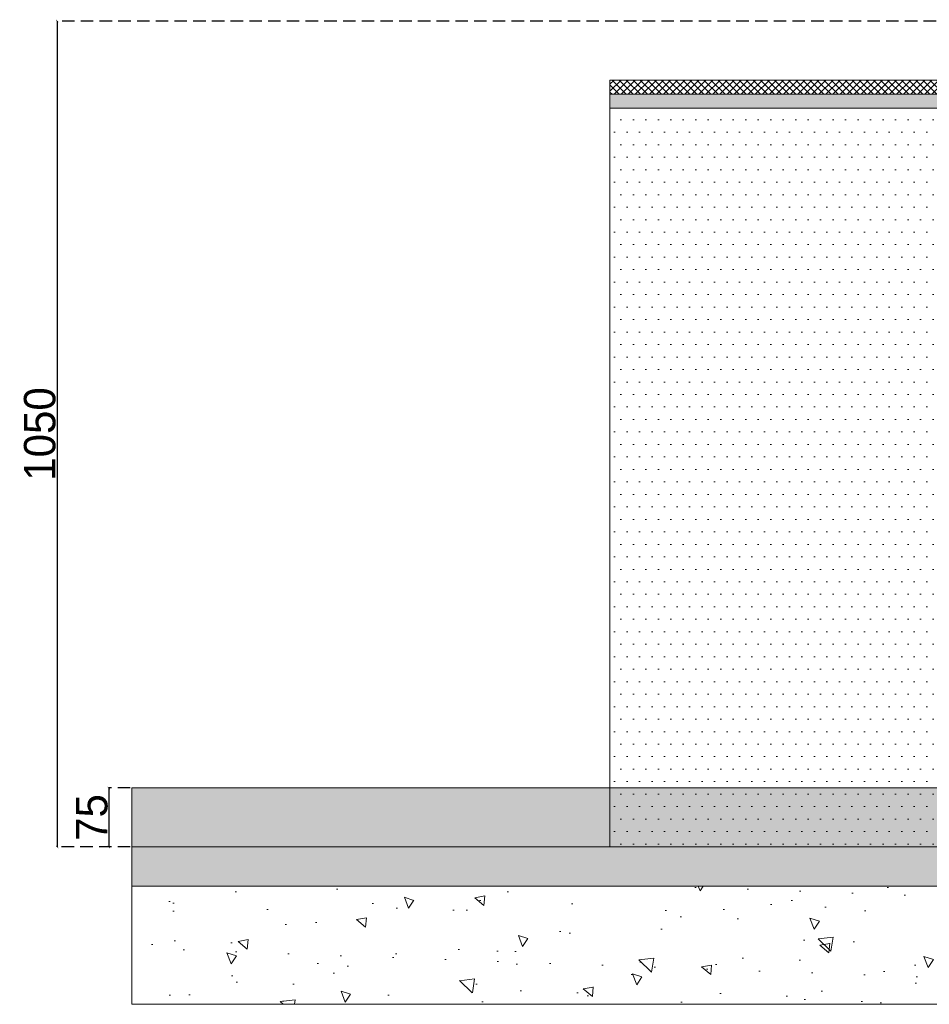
# Model space of a CAD drawing. Header units: millimetres. Extents: x 193134 to 268609, y 2024 to 10978.
# Tile 13 of 27: x 238789 to 239946, y 5880 to 7131. Entities that reach past the tile are written whole.
import ezdxf

# ---------------------------------------------------------------- set-up
doc = ezdxf.new("R2010")
doc.units = ezdxf.units.MM
doc.header["$LTSCALE"] = 2.5
doc.linetypes.add('DASHED2', pattern=[9.525, 6.35, -3.175])
for name, color, linetype, lineweight in [('Dimension', 40, 'Continuous', 0), ('ELEVATION 2', 43, 'Continuous', 15), ('ELEVATION 3', 21, 'Continuous', 13), ('HATCH LIGHT', 250, 'Continuous', 0)]:
    doc.layers.add(name, color=color, linetype=linetype, lineweight=lineweight)
doc.styles.get("Standard").update_dxf_attribs({"font": 'GOTHIC.TTF'})
doc.dimstyles.new('Copy of AJKD_20', dxfattribs={"dimscale": 20, "dimtxt": 0.3, "dimasz": 0.15, "dimexe": 0, "dimexo": 0.1, "dimgap": 0.05, "dimtad": 1, "dimdec": 0, "dimzin": 0, "dimdsep": 46, "dimtxsty": 'Standard', "dimblk": 'ARCHTICK', "dimcen": 0.125, "dimclrd": 251, "dimclre": 251, "dimclrt": 42, "dimadec": 0, "dimazin": 0, "dimtfac": 1, "dimtdec": 0, "dimtix": 1, "dimtmove": 0, "dimatfit": 3, "dimfxl": 0, "dimtolj": 1, "dimtzin": 0, "dimarcsym": 0})

# ---------------------------------------------------------------- blocks, each defined once
blk = doc.blocks.new('*U29')
h = blk.add_hatch()
h.set_pattern_fill('AR-CONC', color=8, scale=20)
h.set_pattern_definition([(50, (-104760.01, -16109.49), (143.45204, -12.55043), [15, -165]), (355, (-104760, -16109.49), (-27.75027, 150.43843), [12, -132]), (100.45144, (-104748.05, -16110.53), (115.70177, 137.888), [12.74804, -140.22842]), (46.1842, (-104760, -16069.49), (213.44827, -33.10386), [22.5, -247.5]), (96.63564, (-104742.22, -16072.25), (186.9324, 194.8237), [19.12207, -210.34275]), (351.18416, (-104760, -16069.49), (186.9324, 194.8237), [18, -198]), (21, (-104740.01, -16079.49), (119.38141, -80.52378), [15, -165]), (326, (-104740, -16079.49), (48.66307, 145.03), [12, -132]), (71.45144, (-104730.06, -16086.2), (168.04448, 64.50623), [12.74804, -140.22842]), (37.5, (-104760.006, -16109.49), (2.43197, 66.57877), [0, -130.4, 0, -134, 0, -132.5]), (7.5, (-104760.01, -16109.49), (52.613907, 78.88234), [0, -76.4, 0, -127.4, 0, -50.5]), (327.5, (-104804.606, -16109.49), (106.764487, -4.510974), [0, -50, 0, -156, 0, -207]), (317.5, (-104824.61, -16109.49), (116.63723, 20.021), [0, -65, 0, -103.6, 0, -147])])
h.paths.add_polyline_path([(100, -1772.7), (250, -1772.7), (250, 397.9), (100, 397.9)])
h = blk.add_hatch(color=8)
h.dxf.hatch_style = 1
h.paths.add_polyline_path([(300, 397.9), (250, 397.9), (250, -1772.7), (300, -1772.7)])
at = {"color": 6}
for points in [[(250, 397.9), (100, 397.9), (100, -1772.7), (250, -1772.7)], [(250, 397.9), (300, 397.9), (300, -1772.7), (250, -1772.7)]]:
    blk.add_lwpolyline(points, close=True, dxfattribs=at)
blk = doc.blocks.new('_ArchTick')
at = {"color": 0, "linetype": 'ByBlock', "const_width": 0.15}
blk.add_lwpolyline([(-0.5, -0.5), (0.5, 0.5)], dxfattribs=at)
blk = doc.blocks.new('*D144')
at = {"layer": 'Defpoints', "color": 0}
for p in [(240289.9, 7129.8), (238837, 6079.8), (238931.9, 6079.8)]:
    blk.add_point(p, dxfattribs=at)
at = {"layer": 'Dimension', "color": 251, "linetype": 'DASHED2', "lineweight": -2}
for p, q in [((240287.9, 7129.8), (238837, 7129.8)), ((238929.9, 6079.8), (238837, 6079.8))]:
    blk.add_line(p, q, dxfattribs=at)
at = {"layer": 'Dimension', "color": 251, "lineweight": -2}
blk.add_line((238837, 7129.8), (238837, 6079.8), dxfattribs=at)
at = {"layer": 'Dimension', "color": 251, "lineweight": -2, "xscale": 3, "yscale": 3, "zscale": 3}
for p, rotation in [((238837, 7129.8), 90), ((238837, 6079.8), 270)]:
    blk.add_blockref('_ArchTick', p, dxfattribs=dict(at, rotation=rotation))
at = {"layer": 'Dimension', "color": 42, "insert": (238815, 6604.8), "char_height": 40, "attachment_point": 5, "rotation": 90}
blk.add_mtext('\\A1;1050', dxfattribs=at)
blk = doc.blocks.new('*D145')
at = {"layer": 'Defpoints', "color": 0}
for p in [(238931.9, 6154.8), (238902.7, 6079.8), (238931.9, 6079.8)]:
    blk.add_point(p, dxfattribs=at)
at = {"layer": 'Dimension', "color": 251, "linetype": 'DASHED2', "lineweight": -2}
for p, q in [((238929.9, 6154.8), (238902.7, 6154.8)), ((238929.9, 6079.8), (238902.7, 6079.8))]:
    blk.add_line(p, q, dxfattribs=at)
at = {"layer": 'Dimension', "color": 251, "lineweight": -2}
blk.add_line((238902.7, 6154.8), (238902.7, 6079.8), dxfattribs=at)
at = {"layer": 'Dimension', "color": 251, "lineweight": -2, "xscale": 3, "yscale": 3, "zscale": 3}
for p, rotation in [((238902.7, 6154.8), 90), ((238902.7, 6079.8), 270)]:
    blk.add_blockref('_ArchTick', p, dxfattribs=dict(at, rotation=rotation))
at = {"layer": 'Dimension', "color": 42, "insert": (238881.2, 6117.3), "char_height": 40, "attachment_point": 5, "rotation": 90}
blk.add_mtext('\\A1;75', dxfattribs=at)

msp = doc.modelspace()

# ---------------------------------------------------------------- hatches: boundary and pattern name
at = {"layer": 'Dimension'}
h = msp.add_hatch(color=251, dxfattribs=at)
h.dxf.hatch_style = 1
h.paths.add_polyline_path([(238931.9, 6154.8), (240379.9, 6154.8), (240379.9, 6079.8), (238931.9, 6079.8)])
at = {"layer": 'HATCH LIGHT'}
h = msp.add_hatch(dxfattribs=at)
h.set_pattern_fill('ANSI37', color=256, scale=2)
h.set_pattern_definition([(45, (0, -9537.5106), (-4.49012806, 4.49012806), []), (135, (0, -9537.5106), (-4.49012806, -4.49012806), [])])
h.paths.add_polyline_path([(240307.9, 7109.8), (240289.9, 7129.8), (240289.9, 7054.8), (239539.9, 7054.8), (239539.9, 7036.8), (240307.9, 7036.8)])
edge = h.paths.add_edge_path()
edge.add_line((240444.9, 7129.8), (240289.9, 7129.8))
edge.add_line((240289.9, 7129.8), (240307.9, 7109.8))
edge.add_line((240307.9, 7109.8), (240444.9, 7109.8))
edge.add_arc((240444.9, 7119.8), 10, 269.98, 450.02)
h.paths.add_polyline_path([(240428.9, 7091.8), (240436.9, 7091.8), (240436.9, 7099.8), (240444.9, 7099.8), (240444.9, 7109.8), (240416.9, 7109.8), (240416.9, 6959.8), (240428.9, 6959.8)])
h.paths.add_polyline_path([(240436.9, 6959.8), (240416.9, 6959.8), (240416.9, 6949.8), (240436.9, 6949.8)])
h.paths.add_polyline_path([(240444.9, 6949.8), (240416.9, 6949.8), (240416.9, 6929.8), (240444.9, 6929.8)])
h.paths.add_polyline_path([(240416.9, 6943.8), (240390.1, 6943.8), (240390.1, 6938.8), (240400.2, 6938.8), (240400.2, 6929.8), (240416.9, 6929.8)])
h.paths.add_polyline_path([(240389.2, 6940.4), (240389.2, 6941.3), (240389.2, 6942.1), (240389.2, 6943), (240389.2, 6943.3), (240389.2, 6943.8), (240379.9, 6943.8), (240379.9, 6938.8), (240389.2, 6938.8), (240389.2, 6939.6)])
edge = h.paths.add_edge_path()
edge.add_arc((240399.9, 6169.7), 10, 0, 90)
edge.add_line((240399.9, 6179.7), (240379.9, 6179.7))
edge.add_line((240379.9, 6179.7), (240379.9, 6167.7))
edge.add_line((240379.9, 6167.7), (240397.9, 6167.7))
edge.add_line((240397.9, 6167.7), (240397.9, 6159.7))
edge.add_line((240397.9, 6159.7), (240409.9, 6159.7))
edge.add_line((240409.9, 6159.7), (240409.9, 6169.7))
h.paths.add_polyline_path([(240409.9, 6153.7), (240397.9, 6153.7), (240397.9, 6129.7), (240409.9, 6129.7)])
h.paths.add_polyline_path([(240414.9, 6129.7), (240397.9, 6129.7), (240397.9, 6119.7), (240409.9, 6119.7), (240414.9, 6119.7)])
h.paths.add_polyline_path([(240419.9, 6119.7), (240414.9, 6119.7), (240409.9, 6119.7), (240397.9, 6119.7), (240397.9, 6079.8), (240419.9, 6079.8)])
edge = h.paths.add_edge_path()
edge.add_arc((240409.9, 6156.7), 3, 270, 450)
edge.add_line((240409.9, 6159.7), (240397.9, 6159.7))
edge.add_line((240397.9, 6159.7), (240397.9, 6153.7))
edge.add_line((240397.9, 6153.7), (240409.9, 6153.7))
h = msp.add_hatch(dxfattribs=at)
h.set_pattern_fill('ANSI36', color=256, scale=1.5, angle=180)
h.set_pattern_definition([(225, (-89242.654, -12626.975), (-2.525697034, -9.260889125), [11.90625, -2.38125, 0, -2.38125])])
h.paths.add_polyline_path([(239539.9, 7036.8), (240307.9, 7036.8), (240307.9, 7109.8), (240416.9, 7109.8), (240416.9, 6961.8), (240398.9, 6961.8), (240398.9, 6981.8), (240398.9, 7091.8), (240395.7, 7091.8), (240331.9, 7091.8), (240331.9, 7071.8), (240331.9, 7018.8), (239539.9, 7018.8)])
h.paths.add_polyline_path([(240331.9, 6961.8), (240345.9, 6961.8), (240416.9, 6961.8), (240416.9, 6943.8), (240331.9, 6943.8)])
h = msp.add_hatch(dxfattribs=at)
h.set_pattern_fill('DOTS', color=256, scale=10)
h.set_pattern_definition([(0, (0, -9537.51), (7.9375, 15.875), [0, -15.875])])
h.paths.add_polyline_path([(240313.9, 7018.8), (239539.9, 7018.8), (239539.9, 6079.8), (240313.9, 6079.8)])

# ---------------------------------------------------------------- linework, layer by layer
at = {"layer": 'ELEVATION 2'}
msp.add_lwpolyline([(238931.9, 6154.8), (240379.9, 6154.8), (240379.9, 6079.8), (238931.9, 6079.8)], close=True, dxfattribs=at)
at = {"layer": 'ELEVATION 3'}
for p, q in [((239539.9, 6079.8), (239539.9, 7054.8)), ((240331.9, 7036.8), (239539.9, 7036.8))]:
    msp.add_line(p, q, dxfattribs=at)
for points in [[(240289.9, 7129.8), (240289.9, 7054.8), (239539.9, 7054.8)], [(240331.9, 7018.8), (239539.9, 7018.8)]]:
    msp.add_lwpolyline(points, dxfattribs=at)

# ---------------------------------------------------------------- block references
at = {"layer": 'ELEVATION 2', "rotation": 90.00000000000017}
msp.add_blockref('*U29', (239329.8, 5779.8), dxfattribs=at)

# ---------------------------------------------------------------- dimensions: what is measured, and where the dimension line sits
at = {"layer": 'Dimension'}
for base, p1, picture, middle in [((238837, 6079.8), (240289.9, 7129.8), '*D144', (238815, 6604.8)), ((238902.7, 6079.8), (238931.9, 6154.8), '*D145', (238881.2, 6117.3))]:
    dim = msp.add_linear_dim(base=base, p1=p1, p2=(238931.9, 6079.8), angle=90, dimstyle='Copy of AJKD_20', override={"dimtxt": 2}, dxfattribs=at)
    dim.commit()
    dim.dimension.update_dxf_attribs({"geometry": picture, "text_midpoint": middle})

doc.saveas('drawing.dxf')
